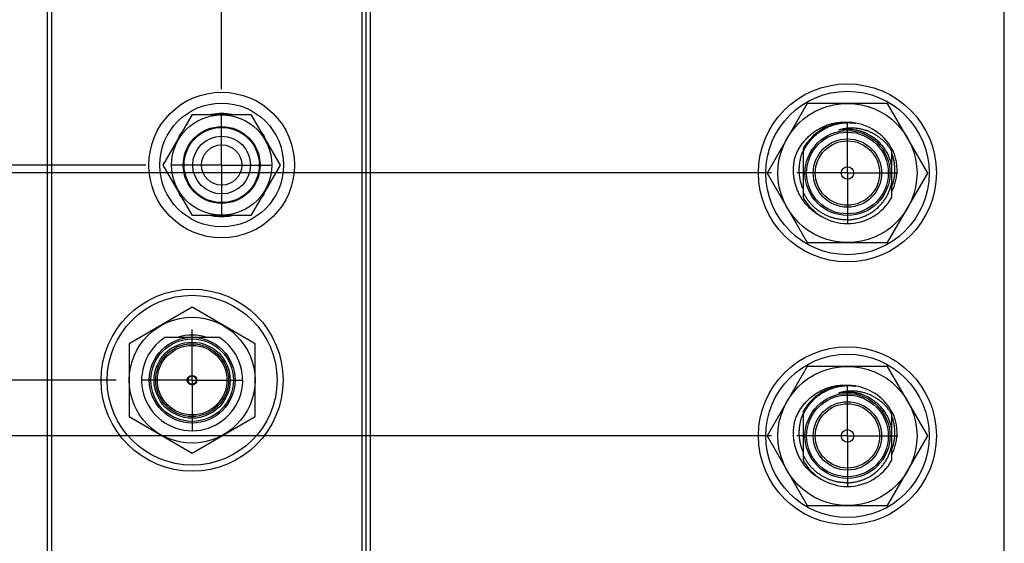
# Model space of a CAD drawing. Header units: inches. Extents: x 0 to 22, y 0 to 17.
# Tile 34 of 91: x 8.2 to 10.7, y 8.7 to 10. Entities that reach past the tile are written whole.
import ezdxf

# ---------------------------------------------------------------- set-up
doc = ezdxf.new("R2010")
doc.units = ezdxf.units.IN
doc.header["$LTSCALE"] = 1.21
doc.header["$MEASUREMENT"] = 0
doc.linetypes.add('CENTER', pattern=[0.6, 0.375, -0.075, 0.075, -0.075])
doc.layers.get('0').update_dxf_attribs({"linetype": 'CONTINUOUS'})
doc.layers.add('02___PRT_ALL_AXES', color=7, linetype='CONTINUOUS')
doc.layers.add('DIMENSIONS', color=7, linetype='CONTINUOUS')
doc.styles.get("Standard").update_dxf_attribs({"font": 'txt', "width": 0.8})
doc.dimstyles.new('DIMSTYLE_1', dxfattribs={"dimtxt": 0.125, "dimasz": 0.18, "dimexe": 0.18, "dimexo": 0.0625, "dimgap": 0.09, "dimtad": 0, "dimtih": 1, "dimtoh": 1, "dimdec": 3, "dimzin": 4, "dimdsep": 46, "dimtxsty": 'STANDARD', "dimblk": '_FILLED', "dimblk1": '_FILLED', "dimblk2": '_FILLED', "dimcen": 0.09, "dimadec": 0, "dimazin": 0, "dimtp": 0.01, "dimtm": 0.01, "dimtfac": 1, "dimtdec": 3, "dimtofl": 0, "dimtmove": 0, "dimatfit": 3, "dimldrblk": '_FILLED', "dimfxl": 1, "dimtolj": 1, "dimtzin": 4, "dimarcsym": 0})

# ---------------------------------------------------------------- blocks, each defined once
blk = doc.blocks.new('*D2')
at = {"layer": 'DIMENSIONS', "color": 2, "linetype": 'CONTINUOUS'}
for p, q in [((7.8232, 9.8162), (7.6286, 9.8162)), ((7.9513, 9.6097), (7.8232, 9.8162)), ((8.5593, 9.6097), (7.9513, 9.6097))]:
    blk.add_line(p, q, dxfattribs=at)
at = {"layer": 'DIMENSIONS', "color": 2, "linetype": 'CONTINUOUS', "insert": (7.5661, 9.8787), "char_height": 0.125, "width": 1.425, "attachment_point": 3, "line_spacing_factor": 0.9}
blk.add_mtext('-2.360{\\Ftxt.shx;\\W1.000000;\\H0.125000; }[59.94]', dxfattribs=at)
blk = doc.blocks.new('_FILLED')
at = {"color": 0, "linetype": 'BYBLOCK'}
blk.add_solid([(0, 0), (-1, 0.174), (-1, -0.174)], dxfattribs=at)
blk = doc.blocks.new('*D3')
at = {"layer": 'DIMENSIONS', "color": 2, "linetype": 'CONTINUOUS'}
blk.add_line((8.4863, 9.0777), (7.6286, 9.0777), dxfattribs=at)
at = {"layer": 'DIMENSIONS', "color": 2, "linetype": 'CONTINUOUS', "insert": (7.5661, 9.1402), "char_height": 0.125, "width": 1.425, "attachment_point": 3, "line_spacing_factor": 0.9}
blk.add_mtext('-2.892{\\Ftxt.shx;\\W1.000000;\\H0.125000; }[73.45]', dxfattribs=at)
blk = doc.blocks.new('*D4')
at = {"layer": 'DIMENSIONS', "color": 2, "linetype": 'CONTINUOUS'}
blk.add_line((8.4863, 8.4477), (7.6286, 8.4477), dxfattribs=at)
at = {"layer": 'DIMENSIONS', "color": 2, "linetype": 'CONTINUOUS', "insert": (7.5661, 8.5102), "char_height": 0.125, "width": 1.425, "attachment_point": 3, "line_spacing_factor": 0.9}
blk.add_mtext('-3.522{\\Ftxt.shx;\\W1.000000;\\H0.125000; }[89.45]', dxfattribs=at)
blk = doc.blocks.new('*D5')
at = {"layer": 'DIMENSIONS', "color": 2, "linetype": 'CONTINUOUS'}
blk.add_line((8.4225, 7.1485), (7.6286, 7.1485), dxfattribs=at)
at = {"layer": 'DIMENSIONS', "color": 2, "linetype": 'CONTINUOUS', "insert": (7.5661, 7.211), "char_height": 0.125, "width": 1.825, "attachment_point": 3, "line_spacing_factor": 0.9}
blk.add_mtext('5X -4.821{\\Ftxt.shx;\\W1.000000;\\H0.125000; }[122.45]', dxfattribs=at)
blk = doc.blocks.new('*D6')
at = {"layer": 'DIMENSIONS', "color": 2, "linetype": 'CONTINUOUS'}
blk.add_line((10.1065, 8.2903), (7.6286, 8.2903), dxfattribs=at)
at = {"layer": 'DIMENSIONS', "color": 2, "linetype": 'CONTINUOUS', "insert": (7.5661, 8.3528), "char_height": 0.125, "width": 1.425, "attachment_point": 3, "line_spacing_factor": 0.9}
blk.add_mtext('-3.679{\\Ftxt.shx;\\W1.000000;\\H0.125000; }[93.45]', dxfattribs=at)
blk = doc.blocks.new('*D7')
at = {"layer": 'DIMENSIONS', "color": 2, "linetype": 'CONTINUOUS'}
blk.add_line((10.1065, 8.9403), (7.6286, 8.9403), dxfattribs=at)
at = {"layer": 'DIMENSIONS', "color": 2, "linetype": 'CONTINUOUS', "insert": (7.5661, 9.0028), "char_height": 0.125, "width": 1.425, "attachment_point": 3, "line_spacing_factor": 0.9}
blk.add_mtext('-3.029{\\Ftxt.shx;\\W1.000000;\\H0.125000; }[76.94]', dxfattribs=at)
blk = doc.blocks.new('*D8')
at = {"layer": 'DIMENSIONS', "color": 2, "linetype": 'CONTINUOUS'}
blk.add_line((10.1065, 9.5903), (7.6286, 9.5903), dxfattribs=at)
at = {"layer": 'DIMENSIONS', "color": 2, "linetype": 'CONTINUOUS', "insert": (7.5661, 9.6528), "char_height": 0.125, "width": 1.425, "attachment_point": 3, "line_spacing_factor": 0.9}
blk.add_mtext('-2.379{\\Ftxt.shx;\\W1.000000;\\H0.125000; }[60.43]', dxfattribs=at)
blk = doc.blocks.new('*D26')
at = {"layer": 'DIMENSIONS', "color": 2, "linetype": 'CONTINUOUS'}
for p, q in [((8.9643, 12.5932), (8.9643, 12.7789)), ((8.7469, 12.4448), (8.9643, 12.5932)), ((8.7469, 9.7973), (8.7469, 12.4448))]:
    blk.add_line(p, q, dxfattribs=at)
at = {"layer": 'DIMENSIONS', "color": 2, "linetype": 'CONTINUOUS', "insert": (8.9018, 12.8414), "char_height": 0.125, "width": 1.125, "attachment_point": 1, "rotation": 90, "line_spacing_factor": 0.9}
blk.add_mtext('.137{\\Ftxt.shx;\\W1.000000;\\H0.125000; }[3.47]', dxfattribs=at)

msp = doc.modelspace()

# ---------------------------------------------------------------- linework, layer by layer
at = {"color": 7, "linetype": 'CONTINUOUS'}
for p, q in [((8.3161, 6.9535), (8.3161, 12.0914)), ((9.1041, 6.9535), (9.1041, 12.0914)), ((8.3261, 12.0574), (8.3261, 7.9874)), ((9.0941, 7.9874), (9.0941, 12.0574)), ((9.1141, 12.0572), (9.1141, 7.9872)), ((10.6821, 7.0522), (10.6821, 12.0572)), ((10.195, 9.7619), (10.0957, 9.5899)), ((10.3936, 9.7619), (10.195, 9.7619)), ((10.4929, 9.5899), (10.3936, 9.7619)), ((8.6025, 9.6097), (8.6747, 9.7347)), ((8.6747, 9.7347), (8.819, 9.7347)), ((8.819, 9.7347), (8.8912, 9.6097)), ((10.2943, 9.6975), (10.2926, 9.6975)), ((8.6424, 9.6788), (8.6408, 9.6804)), ((8.853, 9.6804), (8.8513, 9.6788)), ((10.1848, 9.6501), (10.1848, 9.5296)), ((10.4038, 9.5296), (10.4038, 9.6501)), ((8.6747, 9.4847), (8.6025, 9.6097)), ((8.8912, 9.6097), (8.819, 9.4847)), ((10.0957, 9.5899), (10.195, 9.4179)), ((10.3936, 9.4179), (10.4929, 9.5899)), ((8.6408, 9.539), (8.6424, 9.5407)), ((8.8513, 9.5407), (8.853, 9.539)), ((8.819, 9.4847), (8.6747, 9.4847)), ((10.2341, 9.4803), (10.2339, 9.4804)), ((10.195, 9.4179), (10.3936, 9.4179)), ((8.6739, 9.2579), (8.5179, 9.1678)), ((8.8299, 9.1678), (8.6739, 9.2579)), ((8.6081, 9.184), (8.7396, 9.184)), ((8.5179, 9.1678), (8.5179, 8.9877)), ((8.8299, 8.9877), (8.8299, 9.1678)), ((10.195, 9.1119), (10.0957, 8.9399)), ((10.3936, 9.1119), (10.195, 9.1119)), ((10.4929, 8.9399), (10.3936, 9.1119)), ((10.2943, 9.0475), (10.2926, 9.0475)), ((8.5179, 8.9877), (8.6739, 8.8976)), ((8.6739, 8.8976), (8.8299, 8.9877)), ((10.1848, 9.0001), (10.1848, 8.8796)), ((10.4038, 8.8796), (10.4038, 9.0001)), ((10.0957, 8.9399), (10.195, 8.7679)), ((10.3936, 8.7679), (10.4929, 8.9399)), ((10.2341, 8.8303), (10.2339, 8.8304)), ((10.195, 8.7679), (10.3936, 8.7679))]:
    msp.add_line(p, q, dxfattribs=at)
for centre, radius in [((8.7469, 9.6097), 0.18), ((10.2941, 9.5903), 0.22), ((10.2943, 9.5899), 0.202), ((8.7469, 9.6097), 0.153), ((10.2943, 9.5899), 0.172), ((8.7469, 9.6097), 0.124), ((8.7469, 9.6097), 0.095), ((8.7469, 9.6097), 0.093), ((10.2943, 9.5899), 0.105), ((8.7469, 9.6097), 0.0715), ((10.2943, 9.5899), 0.0845), ((10.2943, 9.5899), 0.0795), ((8.7469, 9.6097), 0.05), ((10.2943, 9.5899), 0.0155), ((8.6739, 9.0777), 0.225), ((8.6739, 9.0777), 0.21), ((8.6739, 9.0777), 0.1555), ((8.6739, 9.0777), 0.106), ((8.6739, 9.0777), 0.09), ((10.2941, 8.9403), 0.22), ((10.2943, 8.9399), 0.202), ((10.2943, 8.9399), 0.172), ((8.6739, 9.0777), 0.012), ((8.6739, 9.0777), 0.01), ((10.2943, 8.9399), 0.105), ((10.2943, 8.9399), 0.0845), ((10.2943, 8.9399), 0.0795), ((10.2943, 8.9399), 0.0155)]:
    msp.add_circle(centre, radius, dxfattribs=at)
at = {"color": 9, "linetype": 'CONTINUOUS'}
for centre, radius in [((10.2943, 9.5899), 0.101), ((8.6739, 9.0777), 0.102), ((8.6739, 9.0777), 0.094), ((8.6739, 9.0777), 0.086), ((10.2943, 8.9399), 0.101)]:
    msp.add_circle(centre, radius, dxfattribs=at)
at = {"color": 7, "linetype": 'CONTINUOUS'}
for centre, radius, start, end in [((8.7469, 9.6097), 0.1275, 78.6764, 101.3236), ((10.2943, 9.5899), 0.125, 80.9503, 151.1635), ((8.7469, 9.6097), 0.1275, 138.6542, 146.3236), ((8.7469, 9.6097), 0.1275, 33.6764, 41.3458), ((10.2943, 9.5899), 0.125, 26.3984, 80.4922), ((10.2972, 9.5969), 0.1222, 156.8717, 158.052), ((8.7469, 9.6097), 0.1275, 213.6764, 221.3458), ((8.7469, 9.6097), 0.1275, 318.6542, 326.3236), ((10.2943, 9.5899), 0.125, 208.8365, 331.1635), ((8.7469, 9.6097), 0.1275, 258.6764, 281.3236), ((10.2875, 9.5933), 0.125, 240.5446, 244.6061), ((8.6739, 9.0777), 0.125, 121.723, 58.277), ((8.6739, 9.0777), 0.1115, 72.4753, 107.5247), ((10.2943, 8.9399), 0.125, 80.9503, 151.1635), ((10.2943, 8.9399), 0.125, 26.3984, 80.4922), ((10.2972, 8.9469), 0.1222, 156.8717, 158.052), ((10.2943, 8.9399), 0.125, 208.8365, 331.1635), ((10.2875, 8.9433), 0.125, 240.5446, 244.6061)]:
    msp.add_arc(centre, radius, start, end, dxfattribs=at)
at = {"color": 9, "linetype": 'CONTINUOUS'}
for centre in [(10.2943, 9.5899), (10.2943, 8.9399)]:
    msp.add_arc(centre, 0.1086, 56.1069, 100.4064, dxfattribs=at)
at = {"color": 7, "linetype": 'CONTINUOUS'}
for points, knots in [([(10.1646, 9.6291), (10.1659, 9.6326), (10.1681, 9.6378), (10.1713, 9.6444), (10.1749, 9.651), (10.1798, 9.6589), (10.1854, 9.6663), (10.1902, 9.672), (10.1952, 9.6775), (10.202, 9.6839), (10.2107, 9.6909), (10.22, 9.6971), (10.2297, 9.7025), (10.2382, 9.7063), (10.2452, 9.7089), (10.2505, 9.7106), (10.2559, 9.712), (10.2632, 9.7137), (10.2724, 9.7151), (10.2817, 9.7158), (10.2891, 9.7158), (10.2965, 9.7155), (10.3021, 9.7149), (10.3058, 9.7143)], [0, 0, 0, 0, 0.062497, 0.093752, 0.125007, 0.187503, 0.249999, 0.281254, 0.312509, 0.375005, 0.437501, 0.499996, 0.562492, 0.624987, 0.656242, 0.687497, 0.718752, 0.750007, 0.812501, 0.874996, 0.906251, 0.937505, 1, 1, 1, 1]), ([(10.1848, 9.6422), (10.1862, 9.6453), (10.1884, 9.6497), (10.1917, 9.6554), (10.1953, 9.661), (10.2002, 9.6677), (10.2056, 9.674), (10.2102, 9.6788), (10.215, 9.6834), (10.2213, 9.6887), (10.2294, 9.6945), (10.238, 9.6996), (10.2469, 9.7039), (10.2561, 9.7076), (10.2641, 9.71), (10.2705, 9.7116), (10.277, 9.7129), (10.2852, 9.714), (10.2935, 9.7144), (10.3001, 9.7144), (10.3068, 9.7141), (10.3117, 9.7136), (10.315, 9.7131)], [0, 0, 0, 0, 0.062496, 0.093751, 0.125005, 0.187501, 0.249998, 0.281252, 0.312507, 0.375004, 0.4375, 0.499997, 0.562494, 0.624991, 0.687488, 0.718743, 0.749998, 0.812495, 0.874993, 0.906247, 0.937502, 1, 1, 1, 1]), ([(10.2926, 9.6975), (10.2917, 9.6974), (10.2903, 9.6974), (10.2884, 9.6973), (10.287, 9.6972), (10.2856, 9.6971), (10.2842, 9.697), (10.2828, 9.6969), (10.2816, 9.6968), (10.2807, 9.6967), (10.28, 9.6966), (10.2793, 9.6965), (10.2786, 9.6965), (10.2779, 9.6964), (10.2772, 9.6963), (10.2766, 9.6962), (10.2762, 9.6961), (10.2758, 9.6961), (10.2755, 9.6961), (10.2751, 9.696), (10.2748, 9.696), (10.2745, 9.6959), (10.2742, 9.6959), (10.2741, 9.6959), (10.2739, 9.6959), (10.2737, 9.6959), (10.2735, 9.6958), (10.2734, 9.6958), (10.2733, 9.6958), (10.2732, 9.6958), (10.2731, 9.6958), (10.273, 9.6958), (10.2729, 9.6958), (10.2729, 9.6958), (10.2728, 9.6958), (10.2728, 9.6958), (10.2727, 9.6958), (10.2727, 9.6958), (10.2727, 9.6958), (10.2726, 9.6958), (10.2726, 9.6958), (10.2726, 9.6959), (10.2726, 9.6959), (10.2726, 9.6959), (10.2726, 9.6959), (10.2726, 9.6959), (10.2726, 9.6959), (10.2727, 9.696), (10.2727, 9.696), (10.2727, 9.696), (10.2728, 9.696), (10.2728, 9.696), (10.2729, 9.6961), (10.273, 9.6961), (10.2731, 9.6961), (10.2731, 9.6962), (10.2732, 9.6962), (10.2734, 9.6963), (10.2735, 9.6963), (10.2737, 9.6964), (10.2739, 9.6964), (10.274, 9.6965), (10.2742, 9.6965), (10.2744, 9.6966), (10.2746, 9.6966), (10.2747, 9.6967)], [0, 0, 0, 0, 0.125503, 0.188255, 0.251007, 0.313758, 0.376507, 0.439255, 0.502, 0.533371, 0.564741, 0.596109, 0.627476, 0.65884, 0.6902, 0.721555, 0.73723, 0.752903, 0.768573, 0.784239, 0.7999, 0.815555, 0.823379, 0.8312, 0.839017, 0.846829, 0.854635, 0.86243, 0.866323, 0.870211, 0.874093, 0.877966, 0.881827, 0.885669, 0.887578, 0.889476, 0.891356, 0.893205, 0.895, 0.895859, 0.89667, 0.897421, 0.897772, 0.898118, 0.898853, 0.899657, 0.901371, 0.903173, 0.905018, 0.906889, 0.908775, 0.910673, 0.914491, 0.91833, 0.922182, 0.926044, 0.929912, 0.937666, 0.945434, 0.953212, 0.960998, 0.968791, 0.976588, 0.984389, 1, 1, 1, 1]), ([(10.4038, 9.644), (10.4022, 9.6466), (10.3996, 9.6506), (10.3959, 9.6556), (10.392, 9.6604), (10.3867, 9.6662), (10.381, 9.6715), (10.3762, 9.6755), (10.3713, 9.6793), (10.3648, 9.6837), (10.3566, 9.6883), (10.3481, 9.6923), (10.3393, 9.6955), (10.3303, 9.698), (10.3226, 9.6995), (10.3164, 9.7003), (10.3102, 9.7008), (10.3024, 9.701), (10.2946, 9.7005), (10.2884, 9.6997), (10.2823, 9.6986), (10.2777, 9.6975), (10.2747, 9.6967)], [0, 0, 0, 0, 0.062524, 0.093791, 0.125057, 0.187574, 0.250088, 0.28135, 0.312612, 0.375119, 0.437622, 0.500122, 0.562618, 0.62511, 0.687598, 0.718847, 0.750096, 0.812575, 0.87505, 0.906292, 0.937534, 1, 1, 1, 1]), ([(10.3558, 9.6794), (10.3536, 9.6809), (10.3489, 9.6836), (10.3417, 9.6873), (10.3354, 9.6899), (10.3303, 9.6917), (10.3251, 9.6933), (10.3186, 9.695), (10.3119, 9.6962), (10.3065, 9.6969), (10.3011, 9.6973), (10.297, 9.6975), (10.2943, 9.6975)], [0, 0, 0, 0, 0.124975, 0.249957, 0.374945, 0.437451, 0.499959, 0.624957, 0.74996, 0.812472, 0.874988, 1, 1, 1, 1]), ([(10.4038, 9.6073), (10.4032, 9.611), (10.4014, 9.6182), (10.3978, 9.6287), (10.3931, 9.6388), (10.3874, 9.6484), (10.3808, 9.6573), (10.3733, 9.6656), (10.365, 9.673), (10.3589, 9.6774), (10.3558, 9.6794)], [0, 0, 0, 0, 0.125003, 0.250003, 0.375003, 0.500004, 0.625003, 0.750003, 0.875001, 1, 1, 1, 1]), ([(10.1848, 9.5505), (10.1833, 9.5541), (10.1805, 9.5615), (10.1774, 9.5729), (10.1756, 9.5846), (10.1749, 9.5964), (10.1754, 9.6083), (10.177, 9.62), (10.1798, 9.6315), (10.1824, 9.639), (10.1839, 9.6426)], [0, 0, 0, 0, 0.124998, 0.249996, 0.374995, 0.499994, 0.624994, 0.749995, 0.874995, 1, 1, 1, 1]), ([(10.4063, 9.6454), (10.408, 9.6414), (10.4109, 9.6333), (10.4141, 9.6207), (10.4158, 9.6078), (10.4162, 9.597), (10.4158, 9.5883), (10.4151, 9.5818), (10.4141, 9.5754), (10.4127, 9.5691), (10.411, 9.5628), (10.409, 9.5566), (10.4066, 9.5506), (10.4048, 9.5466), (10.4039, 9.5447)], [0, 0, 0, 0, 0.12498, 0.249958, 0.374937, 0.499914, 0.562425, 0.624936, 0.687447, 0.749957, 0.812468, 0.874979, 0.937489, 1, 1, 1, 1]), ([(10.226, 9.4844), (10.223, 9.4862), (10.2185, 9.489), (10.2128, 9.493), (10.2072, 9.4973), (10.2006, 9.5032), (10.1945, 9.5095), (10.19, 9.5149), (10.1857, 9.5204), (10.1807, 9.5277), (10.1755, 9.5368), (10.171, 9.5464), (10.1673, 9.5563), (10.1644, 9.5664), (10.1627, 9.575), (10.1617, 9.582), (10.1611, 9.589), (10.1607, 9.5978), (10.1611, 9.6066), (10.1618, 9.6135), (10.1628, 9.6205), (10.1638, 9.6257), (10.1646, 9.6291)], [0, 0, 0, 0, 0.062496, 0.093751, 0.125005, 0.187501, 0.249998, 0.281252, 0.312507, 0.375004, 0.4375, 0.499997, 0.562494, 0.624991, 0.687488, 0.718743, 0.749998, 0.812495, 0.874993, 0.906247, 0.937502, 1, 1, 1, 1]), ([(10.4038, 9.6375), (10.405, 9.6343), (10.407, 9.6278), (10.4092, 9.6179), (10.4105, 9.6078), (10.411, 9.5976), (10.4106, 9.5875), (10.4093, 9.5774), (10.4071, 9.5674), (10.405, 9.561), (10.4038, 9.5578)], [0, 0, 0, 0, 0.125002, 0.250002, 0.375003, 0.500003, 0.625003, 0.750003, 0.875001, 1, 1, 1, 1]), ([(10.2943, 9.4741), (10.2976, 9.4742), (10.3024, 9.4745), (10.3088, 9.4754), (10.3152, 9.4765), (10.3231, 9.4783), (10.3307, 9.4809), (10.3367, 9.4833), (10.3426, 9.4859), (10.3498, 9.4897), (10.3579, 9.495), (10.3656, 9.5009), (10.3728, 9.5075), (10.3793, 9.5146), (10.3843, 9.5211), (10.3879, 9.5264), (10.3913, 9.5319), (10.395, 9.5391), (10.3982, 9.5465), (10.4003, 9.5526), (10.4022, 9.5588), (10.4032, 9.5636), (10.4038, 9.5668)], [0, 0, 0, 0, 0.062498, 0.093753, 0.125009, 0.187506, 0.250003, 0.281259, 0.312514, 0.375011, 0.437507, 0.500004, 0.5625, 0.624997, 0.687493, 0.718748, 0.750003, 0.812499, 0.874995, 0.906249, 0.937504, 1, 1, 1, 1]), ([(10.2943, 9.4741), (10.2915, 9.4741), (10.2872, 9.4741), (10.2815, 9.4745), (10.2758, 9.4751), (10.2687, 9.4762), (10.2618, 9.4779), (10.2563, 9.4795), (10.2509, 9.4814), (10.2443, 9.484), (10.2365, 9.4878), (10.2291, 9.4921), (10.2221, 9.497), (10.2154, 9.5023), (10.2091, 9.5081), (10.2032, 9.5144), (10.1978, 9.5211), (10.1929, 9.5281), (10.1886, 9.5355), (10.186, 9.5406), (10.1848, 9.5433)], [0, 0, 0, 0, 0.062498, 0.093753, 0.125007, 0.187505, 0.250003, 0.281257, 0.312512, 0.37501, 0.437509, 0.500007, 0.562506, 0.625005, 0.687504, 0.750003, 0.812502, 0.875001, 0.937501, 1, 1, 1, 1]), ([(10.1646, 8.9791), (10.1659, 8.9826), (10.1681, 8.9878), (10.1713, 8.9944), (10.1749, 9.001), (10.1798, 9.0089), (10.1854, 9.0163), (10.1902, 9.022), (10.1952, 9.0275), (10.202, 9.0339), (10.2107, 9.0409), (10.22, 9.0471), (10.2297, 9.0525), (10.2382, 9.0563), (10.2452, 9.0589), (10.2505, 9.0606), (10.2559, 9.062), (10.2632, 9.0637), (10.2724, 9.0651), (10.2817, 9.0658), (10.2891, 9.0658), (10.2965, 9.0655), (10.3021, 9.0649), (10.3058, 9.0643)], [0, 0, 0, 0, 0.062497, 0.093752, 0.125007, 0.187503, 0.249999, 0.281254, 0.312509, 0.375005, 0.437501, 0.499996, 0.562492, 0.624987, 0.656242, 0.687497, 0.718752, 0.750007, 0.812501, 0.874996, 0.906251, 0.937505, 1, 1, 1, 1]), ([(10.1848, 8.9922), (10.1862, 8.9953), (10.1884, 8.9997), (10.1917, 9.0054), (10.1953, 9.011), (10.2002, 9.0177), (10.2056, 9.024), (10.2102, 9.0288), (10.215, 9.0334), (10.2213, 9.0387), (10.2294, 9.0445), (10.238, 9.0496), (10.2469, 9.0539), (10.2561, 9.0576), (10.2641, 9.06), (10.2705, 9.0616), (10.277, 9.0629), (10.2852, 9.064), (10.2935, 9.0644), (10.3001, 9.0644), (10.3068, 9.0641), (10.3117, 9.0636), (10.315, 9.0631)], [0, 0, 0, 0, 0.062496, 0.093751, 0.125005, 0.187501, 0.249998, 0.281252, 0.312507, 0.375004, 0.4375, 0.499997, 0.562494, 0.624991, 0.687488, 0.718743, 0.749998, 0.812495, 0.874993, 0.906247, 0.937502, 1, 1, 1, 1]), ([(10.2926, 9.0475), (10.2917, 9.0474), (10.2903, 9.0474), (10.2884, 9.0473), (10.287, 9.0472), (10.2856, 9.0471), (10.2842, 9.047), (10.2828, 9.0469), (10.2816, 9.0468), (10.2807, 9.0467), (10.28, 9.0466), (10.2793, 9.0465), (10.2786, 9.0465), (10.2779, 9.0464), (10.2772, 9.0463), (10.2766, 9.0462), (10.2762, 9.0461), (10.2758, 9.0461), (10.2755, 9.0461), (10.2751, 9.046), (10.2748, 9.046), (10.2745, 9.0459), (10.2742, 9.0459), (10.2741, 9.0459), (10.2739, 9.0459), (10.2737, 9.0459), (10.2735, 9.0458), (10.2734, 9.0458), (10.2733, 9.0458), (10.2732, 9.0458), (10.2731, 9.0458), (10.273, 9.0458), (10.2729, 9.0458), (10.2729, 9.0458), (10.2728, 9.0458), (10.2728, 9.0458), (10.2727, 9.0458), (10.2727, 9.0458), (10.2727, 9.0458), (10.2726, 9.0458), (10.2726, 9.0458), (10.2726, 9.0459), (10.2726, 9.0459), (10.2726, 9.0459), (10.2726, 9.0459), (10.2726, 9.0459), (10.2726, 9.0459), (10.2727, 9.046), (10.2727, 9.046), (10.2727, 9.046), (10.2728, 9.046), (10.2728, 9.046), (10.2729, 9.0461), (10.273, 9.0461), (10.2731, 9.0461), (10.2731, 9.0462), (10.2732, 9.0462), (10.2734, 9.0463), (10.2735, 9.0463), (10.2737, 9.0464), (10.2739, 9.0464), (10.274, 9.0465), (10.2742, 9.0465), (10.2744, 9.0466), (10.2746, 9.0466), (10.2747, 9.0467)], [0, 0, 0, 0, 0.125503, 0.188255, 0.251007, 0.313758, 0.376507, 0.439255, 0.502, 0.533371, 0.564741, 0.596109, 0.627476, 0.65884, 0.6902, 0.721555, 0.73723, 0.752903, 0.768573, 0.784239, 0.7999, 0.815555, 0.823379, 0.8312, 0.839017, 0.846829, 0.854635, 0.86243, 0.866323, 0.870211, 0.874093, 0.877966, 0.881827, 0.885669, 0.887578, 0.889476, 0.891356, 0.893205, 0.895, 0.895859, 0.89667, 0.897421, 0.897772, 0.898118, 0.898853, 0.899657, 0.901371, 0.903173, 0.905018, 0.906889, 0.908775, 0.910673, 0.914491, 0.91833, 0.922182, 0.926044, 0.929912, 0.937666, 0.945434, 0.953212, 0.960998, 0.968791, 0.976588, 0.984389, 1, 1, 1, 1]), ([(10.4038, 8.994), (10.4022, 8.9966), (10.3996, 9.0006), (10.3959, 9.0056), (10.392, 9.0104), (10.3867, 9.0162), (10.381, 9.0215), (10.3762, 9.0255), (10.3713, 9.0293), (10.3648, 9.0337), (10.3566, 9.0383), (10.3481, 9.0423), (10.3393, 9.0455), (10.3303, 9.048), (10.3226, 9.0495), (10.3164, 9.0503), (10.3102, 9.0508), (10.3024, 9.051), (10.2946, 9.0505), (10.2884, 9.0497), (10.2823, 9.0486), (10.2777, 9.0475), (10.2747, 9.0467)], [0, 0, 0, 0, 0.062524, 0.093791, 0.125057, 0.187574, 0.250088, 0.28135, 0.312612, 0.375119, 0.437622, 0.500122, 0.562618, 0.62511, 0.687598, 0.718847, 0.750096, 0.812575, 0.87505, 0.906292, 0.937534, 1, 1, 1, 1]), ([(10.3558, 9.0294), (10.3536, 9.0309), (10.3489, 9.0336), (10.3417, 9.0373), (10.3354, 9.0399), (10.3303, 9.0417), (10.3251, 9.0433), (10.3186, 9.045), (10.3119, 9.0462), (10.3065, 9.0469), (10.3011, 9.0473), (10.297, 9.0475), (10.2943, 9.0475)], [0, 0, 0, 0, 0.124975, 0.249957, 0.374945, 0.437451, 0.499959, 0.624957, 0.74996, 0.812472, 0.874988, 1, 1, 1, 1]), ([(10.4038, 8.9573), (10.4032, 8.961), (10.4014, 8.9682), (10.3978, 8.9787), (10.3931, 8.9888), (10.3874, 8.9984), (10.3808, 9.0073), (10.3733, 9.0156), (10.365, 9.023), (10.3589, 9.0274), (10.3558, 9.0294)], [0, 0, 0, 0, 0.125003, 0.250003, 0.375003, 0.500004, 0.625003, 0.750003, 0.875001, 1, 1, 1, 1]), ([(10.1848, 8.9005), (10.1833, 8.9041), (10.1805, 8.9115), (10.1774, 8.9229), (10.1756, 8.9346), (10.1749, 8.9464), (10.1754, 8.9583), (10.177, 8.97), (10.1798, 8.9815), (10.1824, 8.989), (10.1839, 8.9926)], [0, 0, 0, 0, 0.124998, 0.249996, 0.374995, 0.499994, 0.624994, 0.749995, 0.874995, 1, 1, 1, 1]), ([(10.4038, 8.9875), (10.405, 8.9843), (10.407, 8.9778), (10.4092, 8.9679), (10.4105, 8.9578), (10.411, 8.9476), (10.4106, 8.9375), (10.4093, 8.9274), (10.4071, 8.9174), (10.405, 8.911), (10.4038, 8.9078)], [0, 0, 0, 0, 0.125002, 0.250002, 0.375003, 0.500003, 0.625003, 0.750003, 0.875001, 1, 1, 1, 1]), ([(10.4063, 8.9954), (10.408, 8.9914), (10.4109, 8.9833), (10.4141, 8.9707), (10.4158, 8.9578), (10.4162, 8.947), (10.4158, 8.9383), (10.4151, 8.9318), (10.4141, 8.9254), (10.4127, 8.9191), (10.411, 8.9128), (10.409, 8.9066), (10.4066, 8.9006), (10.4048, 8.8966), (10.4039, 8.8947)], [0, 0, 0, 0, 0.12498, 0.249958, 0.374937, 0.499914, 0.562425, 0.624936, 0.687447, 0.749957, 0.812468, 0.874979, 0.937489, 1, 1, 1, 1]), ([(10.226, 8.8344), (10.223, 8.8362), (10.2185, 8.839), (10.2128, 8.843), (10.2072, 8.8473), (10.2006, 8.8532), (10.1945, 8.8595), (10.19, 8.8649), (10.1857, 8.8704), (10.1807, 8.8777), (10.1755, 8.8868), (10.171, 8.8964), (10.1673, 8.9063), (10.1644, 8.9164), (10.1627, 8.925), (10.1617, 8.932), (10.1611, 8.939), (10.1607, 8.9478), (10.1611, 8.9566), (10.1618, 8.9635), (10.1628, 8.9705), (10.1638, 8.9757), (10.1646, 8.9791)], [0, 0, 0, 0, 0.062496, 0.093751, 0.125005, 0.187501, 0.249998, 0.281252, 0.312507, 0.375004, 0.4375, 0.499997, 0.562494, 0.624991, 0.687488, 0.718743, 0.749998, 0.812495, 0.874993, 0.906247, 0.937502, 1, 1, 1, 1]), ([(10.2943, 8.8241), (10.2976, 8.8242), (10.3024, 8.8245), (10.3088, 8.8254), (10.3152, 8.8265), (10.3231, 8.8283), (10.3307, 8.8309), (10.3367, 8.8333), (10.3426, 8.8359), (10.3498, 8.8397), (10.3579, 8.845), (10.3656, 8.8509), (10.3728, 8.8575), (10.3793, 8.8646), (10.3843, 8.8711), (10.3879, 8.8764), (10.3913, 8.8819), (10.395, 8.8891), (10.3982, 8.8965), (10.4003, 8.9026), (10.4022, 8.9088), (10.4032, 8.9136), (10.4038, 8.9168)], [0, 0, 0, 0, 0.062498, 0.093753, 0.125009, 0.187506, 0.250003, 0.281259, 0.312514, 0.375011, 0.437507, 0.500004, 0.5625, 0.624997, 0.687493, 0.718748, 0.750003, 0.812499, 0.874995, 0.906249, 0.937504, 1, 1, 1, 1]), ([(10.2943, 8.8241), (10.2915, 8.8241), (10.2872, 8.8241), (10.2815, 8.8245), (10.2758, 8.8251), (10.2687, 8.8262), (10.2618, 8.8279), (10.2563, 8.8295), (10.2509, 8.8314), (10.2443, 8.834), (10.2365, 8.8378), (10.2291, 8.8421), (10.2221, 8.847), (10.2154, 8.8523), (10.2091, 8.8581), (10.2032, 8.8644), (10.1978, 8.8711), (10.1929, 8.8781), (10.1886, 8.8855), (10.186, 8.8906), (10.1848, 8.8933)], [0, 0, 0, 0, 0.062498, 0.093753, 0.125007, 0.187505, 0.250003, 0.281257, 0.312512, 0.37501, 0.437509, 0.500007, 0.562506, 0.625005, 0.687504, 0.750003, 0.812502, 0.875001, 0.937501, 1, 1, 1, 1])]:
    msp.add_open_spline(points, degree=3, knots=knots, dxfattribs=at)
at = {"layer": '02___PRT_ALL_AXES', "color": 7, "linetype": 'CENTER'}
for p, q in [((8.7469, 9.6097), (8.7469, 9.7348)), ((10.2941, 9.5903), (10.2941, 9.7154)), ((8.7469, 9.6097), (8.6218, 9.6097)), ((8.7469, 9.6097), (8.7469, 9.4846)), ((8.7469, 9.6097), (8.872, 9.6097)), ((10.2941, 9.5903), (10.169, 9.5903)), ((10.2941, 9.5903), (10.2941, 9.4652)), ((10.2941, 9.5903), (10.4192, 9.5903)), ((8.6739, 9.0777), (8.6739, 9.2028)), ((8.6739, 9.0777), (8.5488, 9.0777)), ((8.6739, 9.0777), (8.6739, 8.9526)), ((8.6739, 9.0777), (8.799, 9.0777)), ((10.2941, 8.9403), (10.2941, 9.0654)), ((10.2941, 8.9403), (10.169, 8.9403)), ((10.2941, 8.9403), (10.4192, 8.9403)), ((10.2941, 8.9403), (10.2941, 8.8152))]:
    msp.add_line(p, q, dxfattribs=at)

# ---------------------------------------------------------------- dimensions: what is measured, and where the dimension line sits
at = {"layer": 'DIMENSIONS', "color": 2, "linetype": 'CONTINUOUS'}
dim = msp.add_ordinate_dim(feature_location=(8.7469, 9.7973), offset=(0.2174, 2.9815), dtype=0, origin=(8.6101, 12.0945), dimstyle='DIMSTYLE_1', dxfattribs=at)
dim.commit()
dim.dimension.update_dxf_attribs({"geometry": '*D26', "text_midpoint": (8.9643, 13.4039)})
for feature_location, offset, text, picture, middle in [((8.4225, 7.1485), (-0.7939, 0), '5X -<>', '*D5', (6.4036, 7.1485)), ((8.5593, 9.6097), (-0.9307, 0.2065), '-<>', '*D2', (6.6036, 9.8162)), ((8.4863, 9.0777), (-0.8577, 0), '-<>', '*D3', (6.6036, 9.0777)), ((8.4863, 8.4477), (-0.8577, 0), '-<>', '*D4', (6.6036, 8.4477)), ((10.1065, 8.2903), (-2.4779, 0), '-<>', '*D6', (6.6036, 8.2903)), ((10.1065, 8.9403), (-2.4779, 0), '-<>', '*D7', (6.6036, 8.9403)), ((10.1065, 9.5903), (-2.4779, 0), '-<>', '*D8', (6.6036, 9.5903))]:
    dim = msp.add_ordinate_dim(feature_location=feature_location, offset=offset, dtype=0, origin=(8.485, 11.9694), text=text, dimstyle='DIMSTYLE_1', dxfattribs=at)
    dim.commit()
    dim.dimension.update_dxf_attribs({"geometry": picture, "text_midpoint": middle})

doc.saveas('drawing.dxf')
